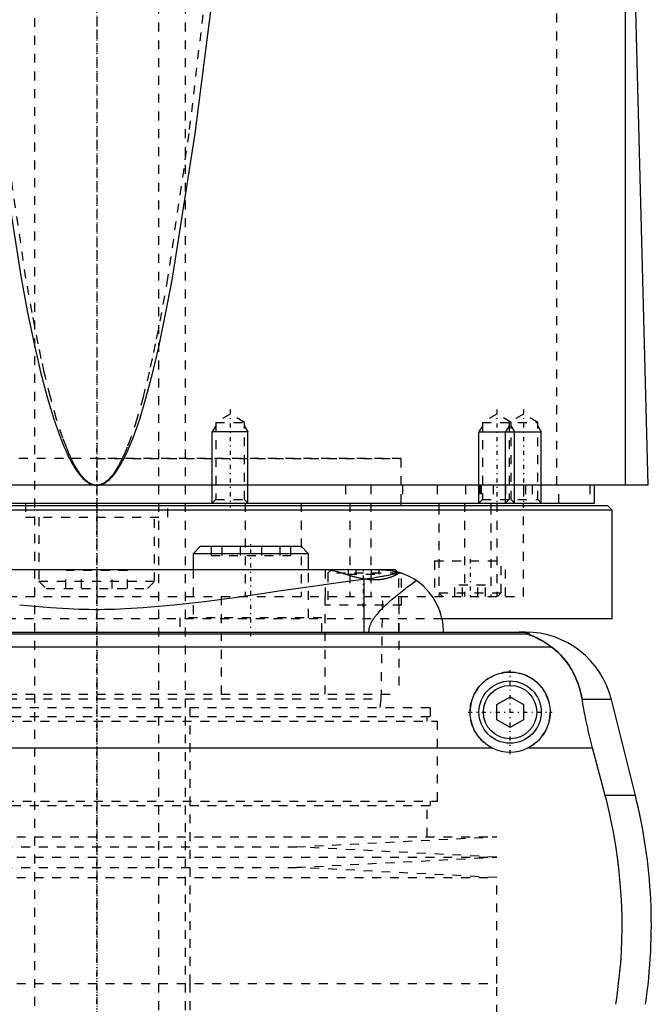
# Model space of a CAD drawing. Extents: x -90 to 90, y -319 to 984.
# Tile 6 of 10: x -9 to 62, y 18 to 129. Entities that reach past the tile are written whole.
import ezdxf

# ---------------------------------------------------------------- set-up
doc = ezdxf.new("R2010")
doc.units = 0
doc.linetypes.add('CENTER', pattern=[1.5, 0.45, -0.5, 0.05, -0.5])
doc.linetypes.add('DASHED', pattern=[2, 1, -1])
for name, color, linetype in [('AM_0', 7, 'CONTINUOUS'), ('AM_10', 7, 'CONTINUOUS'), ('AM_3', 7, 'DASHED'), ('AM_7', 7, 'CENTER')]:
    doc.layers.add(name, color=color, linetype=linetype)

msp = doc.modelspace()

# ---------------------------------------------------------------- linework, layer by layer
at = {"layer": 'AM_0', "color": 7, "linetype": 'CONTINUOUS'}
for p, q in [((59.5, 76.5), (59.5, 135.49)), ((60.5, 133.35), (62, 76.5)), ((62, 76.5), (-62, 76.5)), ((56, 74.5), (56, 76.5)), ((57.5, 74.2), (-57.5, 74.2)), ((-56, 74.5), (56, 74.5)), ((34.25, 74.2), (34.25, 74.5)), ((38.5, 74.5), (38.5, 74.2)), ((44.34, 74.5), (44.34, 74.2)), ((48, 74.2), (48, 74.5)), ((58, 73.7), (57.5, 74.2)), ((58, 73.7), (-58, 73.7)), ((58, 61.5), (58, 73.7)), ((11.64, 69.6), (10.84, 68.8)), ((10.84, 68.8), (10.84, 67)), ((23.84, 68.8), (10.84, 68.8)), ((23.04, 69.6), (11.64, 69.6)), ((23.84, 68.8), (23.04, 69.6)), ((23.84, 67), (23.84, 68.8)), ((33.6, 67), (-33.6, 67)), ((33.85, 66.75), (33.6, 67)), ((30.04, 65.9), (30.04, 60)), ((58, 61.5), (38.88, 61.5)), ((-48.19, 60), (48.19, 60)), ((48.57, 59.75), (-48.57, 59.75)), ((51.17, 58.31), (-51.17, 58.31)), ((45, 51.87), (46.5, 52.73)), ((46.5, 52.73), (48, 51.87)), ((57.89, 52.43), (54.6, 52.43)), ((60.6, 41.62), (57.89, 52.43)), ((45, 50.13), (45, 51.87)), ((48, 51.87), (48, 50.13)), ((46.5, 49.27), (45, 50.13)), ((48, 50.13), (46.5, 49.27)), ((-44.5, 46.97), (44.5, 46.97)), ((48.5, 46.97), (55.78, 46.97)), ((57.2, 41.62), (55.78, 46.97)), ((60.6, 41.62), (57.2, 41.62))]:
    msp.add_line(p, q, dxfattribs=at)
for points in [[(0, 76.5, 0), (0.01, 76.5, 0), (0.03, 76.5, 0), (0.05, 76.5, 0), (0.06, 76.5, 0), (0.07, 76.5, 0), (0.09, 76.5, 0), (0.11, 76.5, 0), (0.13, 76.51, 0), (0.15, 76.51, 0), (0.18, 76.51, 0), (0.19, 76.51, 0), (0.2, 76.51, 0), (0.22, 76.51, 0), (0.24, 76.52, 0), (0.26, 76.52, 0), (0.28, 76.52, 0), (0.3, 76.53, 0), (0.31, 76.53, 0), (0.32, 76.53, 0), (0.34, 76.54, 0), (0.36, 76.54, 0), (0.37, 76.54, 0), (0.38, 76.55, 0), (0.4, 76.55, 0), (0.42, 76.56, 0), (0.43, 76.56, 0), (0.44, 76.56, 0), (0.46, 76.57, 0), (0.49, 76.58, 0), (0.51, 76.58, 0), (0.53, 76.59, 0), (0.55, 76.6, 0), (0.56, 76.6, 0), (0.57, 76.6, 0), (0.59, 76.61, 0), (0.61, 76.62, 0), (0.68, 76.65, 0), (0.81, 76.71, 0), (0.93, 76.78, 0), (1.05, 76.85, 0), (1.12, 76.9, 0), (1.18, 76.94, 0), (1.3, 77.04, 0), (1.43, 77.15, 0), (1.55, 77.26, 0), (1.67, 77.39, 0), (1.8, 77.53, 0), (1.86, 77.6, 0), (1.92, 77.68, 0), (2.05, 77.83, 0), (2.17, 78, 0), (2.23, 78.09, 0), (2.29, 78.17, 0), (2.42, 78.36, 0), (2.54, 78.56, 0), (2.6, 78.66, 0), (2.66, 78.76, 0), (2.79, 78.98, 0), (2.91, 79.2, 0), (3.04, 79.44, 0), (3.16, 79.68, 0), (3.28, 79.94, 0), (3.35, 80.07, 0), (3.41, 80.2, 0), (3.53, 80.47, 0), (3.65, 80.76, 0), (4.09, 81.83, 0), (4.83, 83.94, 0), (5.57, 86.4, 0), (6.31, 89.22, 0), (6.68, 90.76, 0), (7.05, 92.38, 0), (7.79, 95.9, 0), (8.52, 99.76, 0), (11.09, 116.03, 0), (13.28, 133.35, 0)], [(-11.09, 116.03, 0), (-8.52, 99.76, 0), (-7.79, 95.9, 0), (-7.05, 92.38, 0), (-6.68, 90.76, 0), (-6.31, 89.22, 0), (-5.57, 86.4, 0), (-4.83, 83.94, 0), (-4.09, 81.83, 0), (-3.65, 80.76, 0), (-3.53, 80.47, 0), (-3.41, 80.2, 0), (-3.35, 80.07, 0), (-3.28, 79.94, 0), (-3.16, 79.68, 0), (-3.04, 79.44, 0), (-2.91, 79.2, 0), (-2.79, 78.98, 0), (-2.66, 78.76, 0), (-2.6, 78.66, 0), (-2.54, 78.56, 0), (-2.42, 78.36, 0), (-2.29, 78.17, 0), (-2.23, 78.09, 0), (-2.17, 78, 0), (-2.05, 77.83, 0), (-1.92, 77.68, 0), (-1.86, 77.6, 0), (-1.8, 77.53, 0), (-1.67, 77.39, 0), (-1.55, 77.26, 0), (-1.43, 77.15, 0), (-1.3, 77.04, 0), (-1.18, 76.94, 0), (-1.12, 76.9, 0), (-1.05, 76.85, 0), (-0.93, 76.78, 0), (-0.81, 76.71, 0), (-0.68, 76.65, 0), (-0.56, 76.6, 0), (-0.49, 76.58, 0), (-0.46, 76.57, 0), (-0.44, 76.56, 0), (-0.43, 76.56, 0), (-0.42, 76.56, 0), (-0.4, 76.55, 0), (-0.38, 76.55, 0), (-0.37, 76.54, 0), (-0.36, 76.54, 0), (-0.34, 76.54, 0), (-0.32, 76.53, 0), (-0.31, 76.53, 0), (-0.3, 76.53, 0), (-0.28, 76.52, 0), (-0.26, 76.52, 0), (-0.24, 76.52, 0), (-0.22, 76.51, 0), (-0.2, 76.51, 0), (-0.19, 76.51, 0), (-0.18, 76.51, 0), (-0.15, 76.51, 0), (-0.13, 76.51, 0), (-0.11, 76.5, 0), (-0.09, 76.5, 0), (-0.07, 76.5, 0), (-0.06, 76.5, 0), (-0.05, 76.5, 0), (-0.03, 76.5, 0), (-0.01, 76.5, 0), (0, 76.5, 0)], [(32.38, 66.99, 0), (32.3, 66.99, 0), (32.15, 66.99, 0), (32, 66.99, 0), (31.92, 66.98, 0), (31.84, 66.98, 0), (31.68, 66.98, 0), (31.51, 66.98, 0), (31.35, 66.98, 0), (31.18, 66.98, 0), (31.01, 66.98, 0), (30.92, 66.98, 0), (30.84, 66.99, 0), (30.66, 66.99, 0), (30.49, 66.99, 0), (30.31, 66.99, 0), (30.13, 66.99, 0), (29.96, 67, 0), (29.87, 67, 0), (29.78, 67, 0), (29.61, 67, 0), (29.43, 67, 0), (29.34, 67, 0)], [(34.2, 66.65, 0), (34.1, 66.63, 0), (33.89, 66.59, 0), (33.68, 66.54, 0), (33.58, 66.52, 0), (33.47, 66.5, 0), (33.26, 66.46, 0), (33.04, 66.41, 0), (32.82, 66.37, 0), (32.59, 66.32, 0), (32.36, 66.28, 0), (32.25, 66.26, 0), (32.13, 66.24, 0), (31.9, 66.19, 0), (31.66, 66.15, 0), (31.42, 66.11, 0), (31.17, 66.07, 0), (30.93, 66.03, 0), (30.8, 66.01, 0), (30.68, 65.99, 0), (30.43, 65.96, 0), (30.17, 65.92, 0), (30.04, 65.9, 0)], [(32.38, 66.99, 0), (32.43, 66.99, 0), (32.53, 66.98, 0), (32.63, 66.97, 0), (32.68, 66.97, 0), (32.73, 66.96, 0), (32.84, 66.95, 0), (32.94, 66.94, 0), (33.04, 66.92, 0), (33.14, 66.91, 0), (33.24, 66.89, 0), (33.29, 66.88, 0), (33.34, 66.87, 0), (33.45, 66.85, 0), (33.55, 66.83, 0), (33.65, 66.8, 0), (33.75, 66.78, 0), (33.85, 66.75, 0), (33.9, 66.74, 0), (33.95, 66.72, 0), (34.05, 66.69, 0), (34.15, 66.66, 0), (34.2, 66.65, 0)], [(33.85, 66.75, 0), (33.87, 66.74, 0), (33.92, 66.73, 0), (33.97, 66.72, 0), (33.99, 66.71, 0), (34.01, 66.71, 0), (34.05, 66.69, 0), (34.08, 66.68, 0), (34.12, 66.67, 0), (34.15, 66.66, 0), (34.18, 66.65, 0), (34.19, 66.65, 0), (34.2, 66.65, 0), (34.22, 66.64, 0), (34.24, 66.63, 0), (34.26, 66.63, 0), (34.27, 66.62, 0), (34.28, 66.62, 0), (34.29, 66.62, 0), (34.29, 66.61, 0), (34.3, 66.61, 0), (34.3, 66.61, 0), (34.3, 66.61, 0)], [(39, 60, 0), (39, 60.21, 0), (38.97, 60.64, 0), (38.92, 61.08, 0), (38.88, 61.3, 0), (38.83, 61.52, 0), (38.72, 61.96, 0), (38.58, 62.4, 0), (38.4, 62.83, 0), (38.2, 63.25, 0), (37.96, 63.67, 0), (37.83, 63.87, 0), (37.7, 64.07, 0), (37.4, 64.46, 0), (37.07, 64.83, 0), (36.71, 65.18, 0), (36.32, 65.51, 0), (35.91, 65.81, 0), (35.69, 65.95, 0), (35.46, 66.08, 0), (34.99, 66.33, 0), (34.48, 66.55, 0), (34.2, 66.65, 0)], [(30.04, 65.9, 0), (28.5, 65.7, 0), (25.34, 65.27, 0), (22.12, 64.81, 0), (20.48, 64.58, 0), (18.83, 64.34, 0), (15.49, 63.86, 0), (12.11, 63.41, 0), (8.69, 63.02, 0), (5.23, 62.71, 0), (3.2, 62.59, 0), (2.63, 62.56, 0), (2.05, 62.54, 0), (1.76, 62.54, 0), (1.47, 62.53, 0), (0.89, 62.52, 0), (0.31, 62.51, 0), (0.02, 62.51, 0), (-0.27, 62.51, 0), (-0.86, 62.52, 0), (-1.44, 62.53, 0), (-1.73, 62.53, 0), (-2.02, 62.54, 0), (-2.6, 62.56, 0), (-3.18, 62.59, 0), (-5.21, 62.71, 0), (-8.67, 63.01, 0)], [(48.57, 59.75, 0), (48.58, 59.75, 0), (48.6, 59.77, 0), (48.62, 59.78, 0), (48.62, 59.79, 0), (48.63, 59.8, 0), (48.63, 59.81, 0), (48.63, 59.83, 0), (48.63, 59.84, 0), (48.62, 59.86, 0), (48.6, 59.87, 0), (48.58, 59.88, 0), (48.57, 59.89, 0), (48.54, 59.9, 0), (48.49, 59.92, 0), (48.43, 59.93, 0), (48.35, 59.95, 0), (48.3, 59.96, 0), (48.28, 59.96, 0), (48.27, 59.96, 0), (48.26, 59.96, 0), (48.25, 59.96, 0), (48.23, 59.97, 0), (48.21, 59.97, 0), (48.2, 59.97, 0), (48.19, 59.97, 0), (48.16, 59.97, 0), (48.14, 59.98, 0), (48.13, 59.98, 0), (48.11, 59.98, 0), (48.09, 59.98, 0), (48.06, 59.98, 0), (48.03, 59.98, 0), (48, 59.99, 0), (47.97, 59.99, 0), (47.95, 59.99, 0), (47.93, 59.99, 0), (47.91, 59.99, 0), (47.9, 59.99, 0), (47.9, 59.99, 0), (47.89, 59.99, 0), (47.89, 59.99, 0), (47.88, 59.99, 0), (47.88, 59.99, 0), (47.87, 59.99, 0), (47.86, 59.99, 0), (47.86, 59.99, 0), (47.85, 59.99, 0), (47.85, 59.99, 0), (47.84, 59.99, 0), (47.83, 59.99, 0), (47.83, 59.99, 0), (47.82, 60, 0), (47.81, 60, 0), (47.81, 60, 0), (47.81, 60, 0), (47.8, 60, 0), (47.79, 60, 0), (47.78, 60, 0), (47.78, 60, 0), (47.77, 60, 0), (47.76, 60, 0), (47.76, 60, 0), (47.75, 60, 0), (47.74, 60, 0), (47.73, 60, 0), (47.73, 60, 0), (47.72, 60, 0), (47.71, 60, 0), (47.71, 60, 0), (47.7, 60, 0), (47.69, 60, 0), (47.69, 60, 0), (47.68, 60, 0), (47.67, 60, 0), (47.67, 60, 0), (47.66, 60, 0), (47.66, 60, 0), (47.65, 60, 0), (47.64, 60, 0), (47.63, 60, 0), (47.62, 60, 0), (47.61, 60, 0), (47.61, 60, 0), (47.6, 60, 0), (47.59, 60, 0), (47.58, 60, 0), (47.57, 60, 0), (47.57, 60, 0), (47.56, 60, 0), (47.55, 60, 0), (47.55, 60, 0), (47.54, 60, 0), (47.53, 60, 0), (47.52, 60, 0)], [(51.17, 58.31, 0), (51.06, 58.39, 0), (50.84, 58.55, 0), (50.63, 58.69, 0), (50.53, 58.76, 0), (50.43, 58.83, 0), (50.23, 58.95, 0), (50.04, 59.06, 0), (49.85, 59.16, 0), (49.68, 59.25, 0), (49.52, 59.33, 0), (49.44, 59.37, 0), (49.36, 59.4, 0), (49.22, 59.46, 0), (49.09, 59.52, 0), (48.96, 59.57, 0), (48.89, 59.6, 0), (48.88, 59.61, 0), (48.86, 59.61, 0), (48.85, 59.62, 0), (48.84, 59.62, 0), (48.82, 59.63, 0), (48.8, 59.64, 0), (48.78, 59.64, 0), (48.77, 59.65, 0), (48.75, 59.66, 0), (48.74, 59.66, 0), (48.73, 59.66, 0), (48.72, 59.67, 0), (48.7, 59.67, 0), (48.7, 59.68, 0), (48.69, 59.68, 0), (48.68, 59.69, 0), (48.66, 59.69, 0), (48.66, 59.69, 0), (48.65, 59.7, 0), (48.64, 59.7, 0), (48.63, 59.71, 0), (48.62, 59.71, 0), (48.61, 59.71, 0), (48.6, 59.72, 0), (48.59, 59.72, 0), (48.59, 59.72, 0), (48.58, 59.73, 0), (48.58, 59.73, 0), (48.57, 59.73, 0), (48.57, 59.74, 0), (48.57, 59.74, 0), (48.57, 59.74, 0), (48.57, 59.74, 0), (48.57, 59.74, 0), (48.57, 59.75, 0), (48.57, 59.75, 0)], [(54.6, 52.43, 0), (54.57, 52.62, 0), (54.49, 53.02, 0), (54.39, 53.4, 0), (54.34, 53.6, 0), (54.28, 53.78, 0), (54.16, 54.16, 0), (54.02, 54.53, 0), (53.87, 54.89, 0), (53.71, 55.24, 0), (53.53, 55.58, 0), (53.43, 55.75, 0), (53.34, 55.91, 0), (53.13, 56.24, 0), (52.91, 56.55, 0), (52.68, 56.85, 0), (52.44, 57.14, 0), (52.18, 57.42, 0), (52.04, 57.56, 0), (51.91, 57.69, 0), (51.62, 57.95, 0), (51.33, 58.19, 0), (51.17, 58.31, 0)], [(44.5, 46.97, 0), (44.4, 47.02, 0), (44.2, 47.13, 0), (44, 47.26, 0), (43.91, 47.32, 0), (43.82, 47.39, 0), (43.64, 47.53, 0), (43.47, 47.67, 0), (43.31, 47.82, 0), (43.16, 47.98, 0), (43.02, 48.15, 0), (42.95, 48.24, 0), (42.88, 48.33, 0), (42.75, 48.52, 0), (42.63, 48.71, 0), (42.51, 48.91, 0), (42.41, 49.12, 0), (42.32, 49.33, 0), (42.28, 49.44, 0), (42.24, 49.55, 0), (42.17, 49.76, 0), (42.12, 49.99, 0), (42.09, 50.1, 0), (42.07, 50.21, 0), (42.04, 50.43, 0), (42.01, 50.65, 0), (42.01, 50.76, 0), (42, 50.87, 0), (42, 51.08, 0), (42.01, 51.3, 0), (42.03, 51.51, 0), (42.06, 51.73, 0), (42.1, 51.95, 0), (42.13, 52.06, 0), (42.15, 52.17, 0), (42.22, 52.38, 0), (42.29, 52.59, 0), (42.38, 52.8, 0), (42.47, 53, 0), (42.57, 53.2, 0), (42.63, 53.29, 0), (42.69, 53.39, 0), (42.81, 53.57, 0), (42.94, 53.75, 0), (43.07, 53.92, 0), (43.22, 54.08, 0), (43.37, 54.23, 0), (43.44, 54.3, 0), (43.52, 54.37, 0), (43.69, 54.51, 0), (43.86, 54.65, 0), (44.05, 54.77, 0), (44.24, 54.89, 0), (44.43, 55, 0), (44.54, 55.05, 0), (44.64, 55.1, 0), (44.85, 55.19, 0), (45.06, 55.26, 0), (45.28, 55.33, 0), (45.5, 55.39, 0), (45.72, 55.43, 0), (45.84, 55.45, 0), (45.95, 55.47, 0), (46.17, 55.49, 0), (46.39, 55.5, 0), (46.5, 55.5, 0), (46.61, 55.5, 0), (46.83, 55.49, 0), (47.05, 55.47, 0), (47.16, 55.45, 0), (47.28, 55.43, 0), (47.5, 55.39, 0), (47.72, 55.33, 0), (47.94, 55.26, 0), (48.15, 55.19, 0), (48.36, 55.1, 0), (48.46, 55.05, 0), (48.57, 55, 0), (48.76, 54.89, 0), (48.95, 54.77, 0), (49.14, 54.65, 0), (49.31, 54.51, 0), (49.48, 54.37, 0), (49.56, 54.3, 0), (49.63, 54.23, 0), (49.78, 54.08, 0), (49.93, 53.92, 0), (50.06, 53.75, 0), (50.19, 53.57, 0), (50.31, 53.39, 0), (50.37, 53.29, 0), (50.43, 53.2, 0), (50.53, 53, 0), (50.62, 52.8, 0), (50.71, 52.59, 0), (50.78, 52.38, 0), (50.85, 52.17, 0), (50.87, 52.06, 0), (50.9, 51.95, 0), (50.94, 51.73, 0), (50.97, 51.51, 0), (50.99, 51.3, 0), (51, 51.08, 0), (51, 50.87, 0), (50.99, 50.76, 0), (50.99, 50.65, 0), (50.96, 50.43, 0), (50.93, 50.21, 0), (50.91, 50.1, 0), (50.88, 49.99, 0), (50.83, 49.76, 0), (50.76, 49.55, 0), (50.72, 49.44, 0), (50.68, 49.33, 0), (50.59, 49.12, 0), (50.49, 48.91, 0), (50.37, 48.71, 0), (50.25, 48.52, 0), (50.12, 48.33, 0), (50.05, 48.24, 0), (49.98, 48.15, 0), (49.84, 47.98, 0), (49.69, 47.82, 0), (49.53, 47.67, 0), (49.36, 47.53, 0), (49.18, 47.39, 0), (49.09, 47.32, 0), (49, 47.26, 0), (48.8, 47.13, 0), (48.6, 47.02, 0), (48.5, 46.97, 0)], [(55.78, 46.97, 0), (55.74, 47.12, 0), (55.66, 47.42, 0), (55.58, 47.73, 0), (55.55, 47.88, 0), (55.51, 48.03, 0), (55.44, 48.33, 0), (55.37, 48.63, 0), (55.3, 48.92, 0), (55.23, 49.22, 0), (55.16, 49.52, 0), (55.13, 49.68, 0), (55.1, 49.83, 0), (55.03, 50.13, 0), (54.97, 50.44, 0), (54.91, 50.74, 0), (54.85, 51.05, 0), (54.79, 51.35, 0), (54.76, 51.51, 0), (54.73, 51.66, 0), (54.68, 51.97, 0), (54.63, 52.27, 0), (54.6, 52.43, 0)], [(58.39, 18.16, 0), (58.5, 18.82, 0), (58.67, 20.16, 0), (58.82, 21.48, 0), (58.88, 22.14, 0), (58.94, 22.8, 0), (59.02, 24.1, 0), (59.07, 25.38, 0), (59.09, 26.64, 0), (59.09, 27.88, 0), (59.06, 29.15, 0), (59.03, 29.79, 0), (58.99, 30.44, 0), (58.9, 31.75, 0), (58.78, 33.07, 0), (58.62, 34.4, 0), (58.43, 35.73, 0), (58.21, 37.05, 0), (58.09, 37.72, 0), (57.96, 38.38, 0), (57.68, 39.69, 0), (57.37, 40.98, 0), (57.2, 41.62, 0)]]:
    msp.add_polyline3d(points, dxfattribs=at)
for radius in [3.5, 3]:
    msp.add_circle((46.5, 51), radius, dxfattribs=at)
for centre, radius, start, end in [((48.19, 50), 10, 14.0378, 90), ((46.5, 51), 4.5, 243.6372, 296.3628), ((2.39, 27.06), 60, 351.467, 14.0378)]:
    msp.add_arc(centre, radius, start, end, dxfattribs=at)
at = {"layer": 'AM_10', "color": 7, "linetype": 'CONTINUOUS'}
for p, q in [((13.38, 83.16), (13, 82.5)), ((16.62, 83.16), (17, 82.5)), ((43.38, 83.16), (43, 82.5)), ((46.38, 83.16), (46, 82.5)), ((46.62, 83.16), (47, 82.5)), ((49.62, 83.16), (50, 82.5)), ((17, 82.5), (13, 82.5)), ((13, 74.5), (13, 82.5)), ((17, 74.5), (17, 82.5)), ((43, 74.5), (43, 82.5)), ((43, 82.5), (50, 82.5)), ((46, 74.5), (46, 82.5)), ((47, 74.5), (47, 82.5)), ((50, 74.5), (50, 82.5))]:
    msp.add_line(p, q, dxfattribs=at)
at = {"layer": 'AM_3', "color": 6, "linetype": 'DASHED'}
for p, q in [((-7, 629), (-7, -50.5)), ((7, -50.5), (7, 629)), ((10, -10.5), (10, 613.5)), ((51.74, 76.5), (51.74, 137.05)), ((15, 84.5), (13.38, 83.56)), ((16.62, 83.56), (15, 84.5)), ((45, 84.5), (43.38, 83.56)), ((46.62, 83.56), (45, 84.5)), ((48, 84.5), (46.38, 83.56)), ((49.62, 83.56), (48, 84.5)), ((13.38, 83.56), (13.38, 74.88)), ((13.38, 83.56), (16.62, 83.56)), ((16.62, 74.88), (16.62, 83.56)), ((43.38, 83.56), (43.38, 74.88)), ((43.38, 83.56), (49.62, 83.56)), ((46.38, 83.56), (46.38, 74.88)), ((46.62, 74.88), (46.62, 83.56)), ((49.62, 74.88), (49.62, 83.56)), ((34.25, 79.5), (-34.25, 79.5)), ((0, 79.5), (34.25, 79.5)), ((34.25, 74.5), (34.25, 79.5)), ((28, 76.5), (28, 74.5)), ((30.84, 76.5), (30.84, 74.5)), ((34.38, 76.5), (34.38, 74.5)), ((38.29, 76.5), (38.29, 74.5)), ((41.5, 76.5), (41.5, 74.5)), ((43.09, 76.5), (43.09, 74.5)), ((43.24, 76.5), (43.24, 74.5)), ((44.59, 76.5), (44.59, 74.5)), ((46, 76.5), (46, 74.5)), ((48, 76.5), (48, 74.5)), ((48.25, 76.5), (48.25, 74.5)), ((49, 76.5), (49, 74.5)), ((52, 74.5), (52, 76.5)), ((55.47, 76.5), (55.47, 74.5)), ((-8, 74.5), (-8, 72.9)), ((0, 74.5), (0, 64)), ((8, 72.9), (8, 74.5)), ((13.38, 74.88), (13, 74.5)), ((13.38, 74.88), (16.62, 74.88)), ((17, 74.5), (16.62, 74.88)), ((16.7, 74.5), (16.7, 64)), ((23, 74.5), (23, 64)), ((28.48, 74.5), (28.48, 64)), ((30.85, 74.5), (30.85, 64)), ((38.5, 74.2), (38.5, 64)), ((41.36, 74.5), (41.36, 64)), ((43.38, 74.88), (43, 74.5)), ((43.38, 74.88), (49.62, 74.88)), ((44.34, 74.2), (44.34, 64)), ((45, 74.5), (45, 64)), ((46.38, 74.88), (46, 74.5)), ((47, 74.5), (46.62, 74.88)), ((48, 64), (48, 74.2)), ((50, 74.5), (49.62, 74.88)), ((-8, 72.9), (8, 72.9)), ((-6.5, 72.9), (-6.5, 65.7)), ((6.5, 65.7), (6.5, 72.9)), ((12.88, 69.6), (12.88, 68.6)), ((14.07, 69.6), (14.07, 68.6)), ((16.15, 69.6), (16.15, 68.6)), ((18.54, 69.6), (18.54, 68.6)), ((20.61, 69.6), (20.61, 68.6)), ((21.8, 69.6), (21.8, 68.6)), ((12.88, 68.6), (21.8, 68.6)), ((38, 68), (38, 64)), ((38, 68), (46, 68)), ((45.5, 64.4), (45.5, 68)), ((46, 64), (46, 68)), ((-3.46, 64.9), (-3.46, 66.9)), ((3.46, 66.9), (-3.46, 66.9)), ((-1.73, 64.9), (-1.73, 66.9)), ((1.73, 64.9), (1.73, 66.9)), ((3.46, 64.9), (3.46, 66.9)), ((10.84, 67), (10.84, 61.6)), ((23.84, 61.6), (23.84, 67)), ((25.7, 67), (25.7, 63)), ((26.4, 67), (26, 66.6)), ((26, 66.6), (26, 63)), ((34, 66.6), (26, 66.6)), ((28.27, 67), (28.27, 66.5)), ((28.27, 66.5), (31.73, 66.5)), ((29.13, 67), (29.13, 66.5)), ((30.87, 67), (30.87, 66.5)), ((31.73, 67), (31.73, 66.5)), ((34, 66.6), (33.85, 66.75)), ((34, 63), (34, 66.6)), ((34.3, 63), (34.3, 66.61)), ((-6.5, 65.7), (-5.7, 64.9)), ((-6.5, 65.7), (6.5, 65.7)), ((5.7, 64.9), (6.5, 65.7)), ((-5.7, 64.9), (5.7, 64.9)), ((38.5, 64.4), (38.9, 64)), ((38.5, 64.4), (45.5, 64.4)), ((40.27, 64), (40.27, 65.25)), ((43.73, 65.25), (40.27, 65.25)), ((41.13, 64), (41.13, 65.25)), ((42.87, 64), (42.87, 65.25)), ((43.73, 64), (43.73, 65.25)), ((45.1, 64), (45.5, 64.4)), ((-48, 64), (48, 64)), ((13.98, 64), (13.98, 53)), ((25.65, 64), (25.65, 53)), ((32, 52.5), (32.18, 64)), ((34.3, 63), (25.7, 63)), ((34, 63), (34, 53)), ((38.88, 61.5), (-38.88, 61.5)), ((9.34, 61.6), (9.34, 60)), ((25.34, 61.6), (9.34, 61.6)), ((25.34, 60), (25.34, 61.6)), ((34, 60), (34, 61.5)), ((-34, 53), (34, 53)), ((-32, 52.5), (32, 52.5)), ((31.9, 51.5), (32, 52.5)), ((-37.53, 51.5), (37.53, 51.5)), ((10.5, 20.5), (10.5, 51.5)), ((37.53, 50.5), (37.53, 51.5)), ((-38.33, 50), (38.33, 50)), ((-37.53, 50.5), (37.53, 50.5)), ((37.17, 50), (37.17, 50.5)), ((38.33, 41), (38.33, 50)), ((-38.33, 41), (38.33, 41)), ((37.53, 40.5), (37.53, 41)), ((-37.53, 40.5), (37.53, 40.5)), ((37.17, 37), (37.17, 40.5)), ((-45, 37), (45, 37)), ((22.5, 35.85), (45, 37)), ((-22.5, 35.85), (22.5, 35.85)), ((45, 34.7), (22.5, 35.85)), ((-45, 34.7), (45, 34.7)), ((22.5, 33.55), (45, 34.7)), ((-22.5, 33.55), (22.5, 33.55)), ((45, 32.4), (22.5, 33.55)), ((-45, 32.4), (45, 32.4)), ((45, 20.5), (45, 32.4)), ((-45, 20.5), (45, 20.5)), ((-45, 20.5), (0, 20.5)), ((10.5, -10.5), (10.5, 20.5)), ((45, 7.1), (45, 20.5))]:
    msp.add_line(p, q, dxfattribs=at)
for points in [[(12.4, 133.35, 0), (10.36, 116.04, 0), (7.97, 99.77, 0), (7.28, 95.91, 0), (6.59, 92.39, 0), (6.24, 90.76, 0), (5.9, 89.22, 0), (5.21, 86.41, 0), (4.52, 83.94, 0), (3.82, 81.83, 0), (3.42, 80.76, 0), (3.3, 80.48, 0), (3.19, 80.2, 0), (3.13, 80.07, 0), (3.07, 79.94, 0), (2.95, 79.68, 0), (2.84, 79.44, 0), (2.72, 79.2, 0), (2.61, 78.98, 0), (2.49, 78.76, 0), (2.43, 78.66, 0), (2.38, 78.56, 0), (2.26, 78.36, 0), (2.14, 78.18, 0), (2.09, 78.09, 0), (2.03, 78, 0), (1.91, 77.83, 0), (1.8, 77.68, 0), (1.74, 77.6, 0), (1.68, 77.53, 0), (1.56, 77.39, 0), (1.45, 77.27, 0), (1.33, 77.15, 0), (1.22, 77.04, 0), (1.1, 76.94, 0), (1.04, 76.9, 0), (0.99, 76.85, 0), (0.87, 76.78, 0), (0.75, 76.71, 0), (0.64, 76.65, 0), (0.57, 76.62, 0), (0.55, 76.61, 0), (0.53, 76.6, 0), (0.52, 76.6, 0), (0.51, 76.6, 0), (0.49, 76.59, 0), (0.47, 76.58, 0), (0.45, 76.58, 0), (0.43, 76.57, 0), (0.42, 76.56, 0), (0.41, 76.56, 0), (0.4, 76.56, 0), (0.38, 76.55, 0), (0.36, 76.55, 0), (0.35, 76.54, 0), (0.34, 76.54, 0), (0.32, 76.54, 0), (0.3, 76.53, 0), (0.29, 76.53, 0), (0.28, 76.53, 0), (0.26, 76.52, 0), (0.24, 76.52, 0), (0.22, 76.52, 0), (0.2, 76.51, 0), (0.18, 76.51, 0), (0.17, 76.51, 0), (0.16, 76.51, 0), (0.14, 76.51, 0), (0.13, 76.51, 0), (0.11, 76.5, 0), (0.09, 76.5, 0), (0.07, 76.5, 0), (0.06, 76.5, 0), (0.05, 76.5, 0), (0.03, 76.5, 0), (0.01, 76.5, 0), (0, 76.5, 0)], [(0, 76.5, 0), (-0.01, 76.5, 0), (-0.03, 76.5, 0), (-0.05, 76.5, 0), (-0.06, 76.5, 0), (-0.07, 76.5, 0), (-0.09, 76.5, 0), (-0.11, 76.5, 0), (-0.13, 76.51, 0), (-0.14, 76.51, 0), (-0.16, 76.51, 0), (-0.17, 76.51, 0), (-0.18, 76.51, 0), (-0.2, 76.51, 0), (-0.22, 76.52, 0), (-0.24, 76.52, 0), (-0.26, 76.52, 0), (-0.28, 76.53, 0), (-0.29, 76.53, 0), (-0.3, 76.53, 0), (-0.32, 76.54, 0), (-0.34, 76.54, 0), (-0.35, 76.54, 0), (-0.36, 76.55, 0), (-0.38, 76.55, 0), (-0.4, 76.56, 0), (-0.41, 76.56, 0), (-0.42, 76.56, 0), (-0.43, 76.57, 0), (-0.45, 76.58, 0), (-0.47, 76.58, 0), (-0.49, 76.59, 0), (-0.51, 76.6, 0), (-0.52, 76.6, 0), (-0.53, 76.6, 0), (-0.55, 76.61, 0), (-0.57, 76.62, 0), (-0.59, 76.63, 0), (-0.61, 76.63, 0), (-0.63, 76.64, 0), (-0.64, 76.65, 0), (-0.65, 76.65, 0), (-0.67, 76.66, 0), (-0.69, 76.67, 0), (-0.75, 76.71, 0), (-0.87, 76.78, 0), (-0.99, 76.85, 0), (-1.04, 76.9, 0), (-1.1, 76.94, 0), (-1.22, 77.04, 0), (-1.33, 77.15, 0), (-1.45, 77.27, 0), (-1.56, 77.39, 0), (-1.68, 77.53, 0), (-1.74, 77.6, 0), (-1.8, 77.68, 0), (-1.91, 77.83, 0), (-2.03, 78, 0), (-2.09, 78.09, 0), (-2.14, 78.18, 0), (-2.26, 78.36, 0), (-2.38, 78.56, 0), (-2.43, 78.66, 0), (-2.49, 78.76, 0), (-2.61, 78.98, 0), (-2.72, 79.2, 0), (-2.84, 79.44, 0), (-2.95, 79.68, 0), (-3.07, 79.94, 0), (-3.13, 80.07, 0), (-3.19, 80.2, 0), (-3.3, 80.48, 0), (-3.42, 80.76, 0), (-3.82, 81.83, 0), (-4.52, 83.94, 0), (-5.21, 86.41, 0), (-5.9, 89.22, 0), (-6.24, 90.76, 0), (-6.59, 92.39, 0), (-7.28, 95.91, 0), (-7.97, 99.77, 0), (-10.36, 116.04, 0)], [(26.03, 67, 0), (26.05, 67, 0), (26.09, 67, 0), (26.13, 67, 0), (26.15, 66.99, 0), (26.18, 66.99, 0), (26.22, 66.99, 0), (26.27, 66.98, 0), (26.32, 66.97, 0), (26.37, 66.96, 0), (26.42, 66.95, 0), (26.45, 66.95, 0), (26.48, 66.94, 0), (26.54, 66.93, 0), (26.59, 66.92, 0), (26.66, 66.9, 0), (26.72, 66.89, 0), (26.78, 66.87, 0), (26.81, 66.86, 0), (26.84, 66.85, 0), (26.91, 66.83, 0), (26.98, 66.81, 0), (27.01, 66.81, 0), (27.05, 66.8, 0), (27.12, 66.77, 0), (27.19, 66.75, 0), (27.23, 66.74, 0), (27.26, 66.73, 0), (27.34, 66.71, 0), (27.41, 66.69, 0), (27.49, 66.66, 0), (27.57, 66.64, 0), (27.65, 66.61, 0), (27.69, 66.6, 0), (27.73, 66.59, 0), (27.81, 66.56, 0), (27.89, 66.54, 0), (27.98, 66.51, 0), (28.06, 66.49, 0), (28.14, 66.46, 0), (28.19, 66.45, 0), (28.23, 66.43, 0), (28.32, 66.41, 0), (28.41, 66.38, 0), (28.49, 66.36, 0), (28.58, 66.33, 0), (28.67, 66.31, 0), (28.72, 66.29, 0), (28.76, 66.28, 0), (28.86, 66.25, 0), (28.95, 66.23, 0), (29.04, 66.21, 0), (29.13, 66.18, 0), (29.23, 66.16, 0), (29.27, 66.15, 0), (29.32, 66.14, 0), (29.42, 66.11, 0), (29.51, 66.09, 0), (29.61, 66.07, 0), (29.7, 66.05, 0), (29.8, 66.03, 0), (29.85, 66.03, 0), (29.89, 66.02, 0), (29.99, 66, 0), (30.09, 65.98, 0), (30.14, 65.98, 0), (30.18, 65.97, 0), (30.28, 65.96, 0), (30.38, 65.94, 0), (30.43, 65.94, 0), (30.48, 65.93, 0), (30.57, 65.92, 0), (30.67, 65.91, 0), (30.77, 65.9, 0), (30.86, 65.9, 0), (30.96, 65.89, 0), (31.01, 65.89, 0), (31.05, 65.89, 0), (31.15, 65.89, 0), (31.24, 65.89, 0), (31.33, 65.89, 0), (31.43, 65.89, 0), (31.52, 65.89, 0), (31.56, 65.89, 0), (31.61, 65.9, 0), (31.7, 65.9, 0), (31.79, 65.91, 0), (31.87, 65.92, 0), (31.96, 65.93, 0), (32.05, 65.94, 0), (32.09, 65.94, 0), (32.13, 65.95, 0), (32.22, 65.96, 0), (32.3, 65.98, 0), (32.38, 65.99, 0), (32.46, 66.01, 0), (32.54, 66.03, 0), (32.58, 66.04, 0), (32.62, 66.05, 0), (32.69, 66.07, 0), (32.77, 66.09, 0), (32.84, 66.11, 0), (32.91, 66.13, 0), (32.98, 66.15, 0), (33.01, 66.16, 0), (33.05, 66.17, 0), (33.11, 66.2, 0), (33.18, 66.22, 0), (33.21, 66.23, 0), (33.24, 66.24, 0), (33.3, 66.27, 0), (33.36, 66.29, 0), (33.39, 66.31, 0), (33.42, 66.32, 0), (33.48, 66.35, 0), (33.53, 66.37, 0), (33.59, 66.4, 0), (33.64, 66.42, 0), (33.69, 66.45, 0), (33.71, 66.46, 0), (33.74, 66.48, 0), (33.78, 66.5, 0), (33.83, 66.53, 0), (33.87, 66.55, 0), (33.91, 66.58, 0), (33.95, 66.6, 0), (33.97, 66.62, 0), (33.99, 66.63, 0), (34.02, 66.65, 0), (34.05, 66.68, 0), (34.07, 66.69, 0)], [(32, 67, 0), (32.07, 67, 0), (32.2, 67, 0), (32.33, 66.99, 0), (32.39, 66.99, 0), (32.45, 66.99, 0), (32.58, 66.98, 0), (32.69, 66.97, 0), (32.81, 66.95, 0), (32.92, 66.94, 0), (33.02, 66.93, 0), (33.07, 66.92, 0), (33.12, 66.91, 0), (33.22, 66.89, 0), (33.32, 66.87, 0), (33.41, 66.86, 0), (33.5, 66.84, 0), (33.58, 66.82, 0), (33.63, 66.81, 0), (33.67, 66.8, 0), (33.74, 66.78, 0), (33.82, 66.76, 0), (33.85, 66.75, 0)], [(34.07, 66.69, 0), (34.08, 66.68, 0), (34.11, 66.68, 0), (34.13, 66.67, 0), (34.14, 66.66, 0), (34.15, 66.66, 0), (34.17, 66.65, 0), (34.19, 66.65, 0), (34.21, 66.64, 0), (34.22, 66.64, 0), (34.24, 66.63, 0), (34.24, 66.63, 0), (34.25, 66.63, 0), (34.26, 66.62, 0), (34.27, 66.62, 0), (34.28, 66.62, 0), (34.29, 66.62, 0), (34.29, 66.61, 0), (34.29, 66.61, 0), (34.3, 66.61, 0), (34.3, 66.61, 0), (34.3, 66.61, 0), (34.3, 66.61, 0)], [(30.62, 60, 0), (30.62, 60.04, 0), (30.62, 60.11, 0), (30.63, 60.19, 0), (30.63, 60.22, 0), (30.64, 60.26, 0), (30.65, 60.34, 0), (30.66, 60.41, 0), (30.68, 60.48, 0), (30.7, 60.55, 0), (30.72, 60.63, 0), (30.73, 60.66, 0), (30.74, 60.7, 0), (30.76, 60.77, 0), (30.79, 60.84, 0), (30.82, 60.9, 0), (30.85, 60.97, 0), (30.88, 61.04, 0), (30.9, 61.07, 0), (30.91, 61.1, 0), (30.95, 61.17, 0), (30.98, 61.23, 0), (31, 61.26, 0), (31.02, 61.29, 0), (31.06, 61.35, 0), (31.09, 61.42, 0), (31.11, 61.45, 0), (31.13, 61.48, 0), (31.17, 61.54, 0), (31.21, 61.6, 0), (31.26, 61.65, 0), (31.3, 61.71, 0), (31.34, 61.77, 0), (31.36, 61.8, 0), (31.39, 61.83, 0), (31.43, 61.88, 0), (31.48, 61.94, 0), (31.64, 62.13, 0), (31.91, 62.44, 0), (32.21, 62.74, 0), (32.53, 63.05, 0), (32.7, 63.21, 0), (32.87, 63.36, 0), (33.22, 63.68, 0), (33.59, 63.99, 0), (33.97, 64.3, 0), (34.35, 64.6, 0), (34.72, 64.89, 0), (34.9, 65.03, 0), (35.08, 65.16, 0), (35.44, 65.42, 0), (35.78, 65.67, 0), (35.94, 65.78, 0)], [(47.52, 60, 0), (47.53, 60, 0), (47.54, 60, 0), (47.55, 60, 0), (47.55, 60, 0), (47.56, 60, 0), (47.57, 60, 0), (47.57, 60, 0), (47.58, 60, 0), (47.59, 60, 0), (47.6, 60, 0), (47.61, 60, 0), (47.61, 60, 0), (47.62, 60, 0), (47.63, 60, 0), (47.64, 60, 0), (47.65, 60, 0), (47.66, 60, 0), (47.66, 60, 0), (47.67, 60, 0), (47.67, 60, 0), (47.68, 60, 0), (47.69, 60, 0), (47.69, 60, 0), (47.7, 60, 0), (47.71, 60, 0), (47.71, 60, 0), (47.72, 60, 0), (47.73, 60, 0), (47.73, 60, 0), (47.74, 60, 0), (47.75, 60, 0), (47.76, 60, 0), (47.76, 60, 0), (47.77, 60, 0), (47.78, 60, 0), (47.78, 60, 0), (47.79, 60, 0), (47.8, 60, 0), (47.81, 60, 0), (47.81, 60, 0), (47.81, 60, 0), (47.82, 60, 0), (47.83, 59.99, 0), (47.83, 59.99, 0), (47.84, 59.99, 0), (47.85, 59.99, 0), (47.85, 59.99, 0), (47.86, 59.99, 0), (47.86, 59.99, 0), (47.87, 59.99, 0), (47.89, 59.99, 0), (47.93, 59.99, 0), (47.95, 59.99, 0), (47.97, 59.99, 0), (48, 59.99, 0), (48.03, 59.98, 0), (48.06, 59.98, 0), (48.09, 59.98, 0), (48.11, 59.98, 0), (48.13, 59.98, 0), (48.14, 59.98, 0), (48.16, 59.97, 0), (48.19, 59.97, 0), (48.2, 59.97, 0), (48.21, 59.97, 0), (48.23, 59.97, 0), (48.25, 59.96, 0), (48.26, 59.96, 0), (48.27, 59.96, 0), (48.28, 59.96, 0), (48.3, 59.96, 0), (48.35, 59.95, 0), (48.43, 59.93, 0), (48.49, 59.92, 0), (48.54, 59.9, 0), (48.57, 59.89, 0), (48.58, 59.88, 0), (48.6, 59.87, 0), (48.62, 59.86, 0), (48.63, 59.84, 0), (48.63, 59.83, 0), (48.63, 59.81, 0), (48.63, 59.8, 0), (48.62, 59.79, 0), (48.62, 59.78, 0), (48.6, 59.77, 0), (48.58, 59.75, 0), (48.57, 59.75, 0)], [(48.57, 59.75, 0), (48.57, 59.75, 0), (48.57, 59.74, 0), (48.57, 59.74, 0), (48.57, 59.74, 0), (48.57, 59.74, 0), (48.57, 59.74, 0), (48.57, 59.73, 0), (48.58, 59.73, 0), (48.58, 59.73, 0), (48.59, 59.72, 0), (48.59, 59.72, 0), (48.6, 59.72, 0), (48.61, 59.71, 0), (48.62, 59.71, 0), (48.63, 59.71, 0), (48.64, 59.7, 0), (48.65, 59.7, 0), (48.66, 59.69, 0), (48.66, 59.69, 0), (48.68, 59.68, 0), (48.69, 59.68, 0), (48.7, 59.68, 0), (48.71, 59.67, 0), (48.72, 59.67, 0), (48.74, 59.66, 0), (48.74, 59.66, 0), (48.75, 59.65, 0), (48.77, 59.65, 0), (48.79, 59.64, 0), (48.8, 59.63, 0), (48.82, 59.63, 0), (48.84, 59.62, 0), (48.85, 59.62, 0), (48.86, 59.61, 0), (48.88, 59.6, 0), (48.9, 59.6, 0), (48.97, 59.57, 0), (49.1, 59.52, 0), (49.23, 59.46, 0), (49.38, 59.39, 0), (49.46, 59.36, 0), (49.54, 59.32, 0), (49.71, 59.23, 0), (49.9, 59.14, 0), (50.09, 59.03, 0), (50.28, 58.92, 0), (50.48, 58.79, 0), (50.58, 58.73, 0), (50.68, 58.66, 0), (50.88, 58.53, 0), (51.07, 58.38, 0), (51.17, 58.31, 0)], [(51.17, 58.31, 0), (51.33, 58.19, 0), (51.62, 57.95, 0), (51.91, 57.69, 0), (52.04, 57.56, 0), (52.18, 57.42, 0), (52.44, 57.14, 0), (52.68, 56.85, 0), (52.91, 56.55, 0), (53.13, 56.24, 0), (53.34, 55.91, 0), (53.44, 55.75, 0), (53.53, 55.58, 0), (53.71, 55.24, 0), (53.87, 54.88, 0), (54.02, 54.53, 0), (54.16, 54.16, 0), (54.28, 53.78, 0), (54.34, 53.6, 0), (54.39, 53.4, 0), (54.49, 53.02, 0), (54.57, 52.62, 0), (54.6, 52.43, 0)]]:
    msp.add_polyline3d(points, dxfattribs=at)
msp.add_arc((46.5, 51), 4.5, 296.3628, 243.6372, dxfattribs=at)
at = {"layer": 'AM_7', "color": 4, "linetype": 'CENTER'}
for p, q in [((0, 984.27), (0, -99.78)), ((0, 302.7), (0, 22.81)), ((15, 85), (15, 74)), ((45, 85), (45, 74)), ((48, 85), (48, 74)), ((0, -14.35), (0, 81.35)), ((17.34, 59.52), (17.34, 70.08)), ((42, 68.2), (42, 63.8)), ((30, 62.8), (30, 67.2)), ((46.5, 46.27), (46.5, 55.73)), ((0, 54.6), (0, -13.6)), ((0, 53.05), (0, 18.95)), ((41.78, 51), (51.23, 51))]:
    msp.add_line(p, q, dxfattribs=at)

doc.saveas('drawing.dxf')
